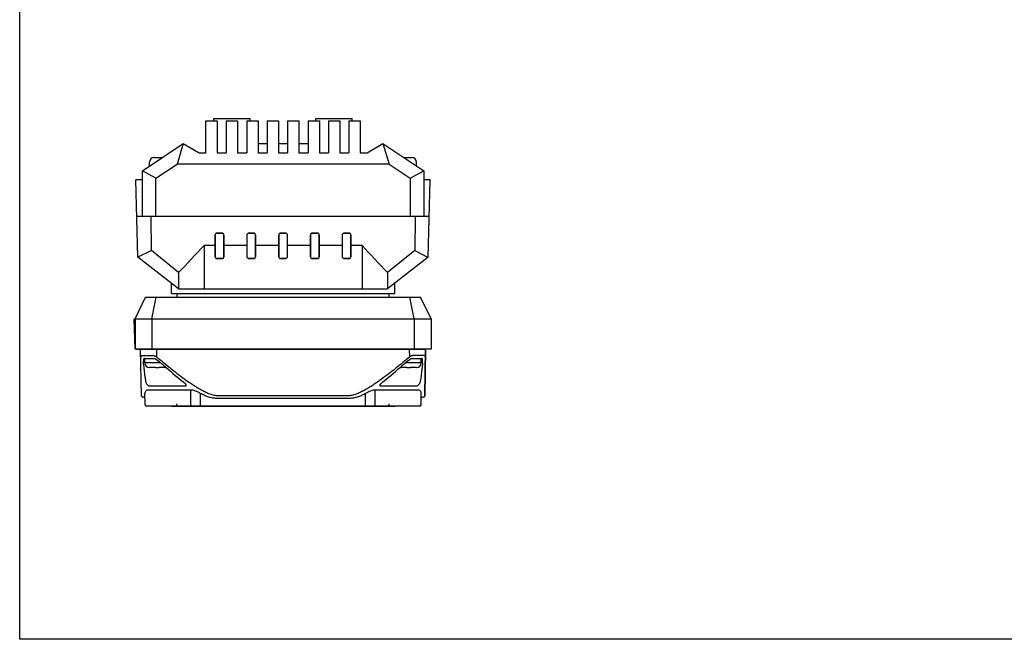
# Model space of a CAD drawing. Header units: millimetres. Extents: x 29 to 427, y -9 to 296.
# Tile 1 of 4: x 29 to 245, y -9 to 127. Entities that reach past the tile are written whole.
import ezdxf

# ---------------------------------------------------------------- set-up
doc = ezdxf.new("R2010")
doc.units = ezdxf.units.MM
doc.header["$LTSCALE"] = 23.1
doc.layers.get('0').update_dxf_attribs({"linetype": 'CONTINUOUS'})
doc.layers.add('00_COMPONENTS', color=7, linetype='CONTINUOUS')
doc.layers.add('09_ALL_ROUNDS', color=7, linetype='CONTINUOUS')

msp = doc.modelspace()

# ---------------------------------------------------------------- linework, layer by layer
for p, q in [((63.588, 67.694), (109.588, 67.694)), ((61.988, 66.694), (111.188, 66.694))]:
    msp.add_line(p, q)
msp.add_lwpolyline([(28.566, 296.178), (427.252, 296.178), (427.252, -9.445), (28.566, -9.445)], close=True)
at = {"layer": '00_COMPONENTS'}
for p, q in [((69.588, 97.694), (69.588, 104.694)), ((69.588, 104.694), (72.088, 104.694)), ((71.338, 104.694), (71.338, 105.194)), ((71.338, 105.194), (79.338, 105.194)), ((72.088, 104.694), (72.088, 97.694)), ((74.088, 104.694), (74.088, 97.694)), ((74.088, 104.694), (76.588, 104.694)), ((76.588, 104.694), (76.588, 97.694)), ((78.588, 104.694), (78.588, 97.694)), ((78.588, 104.694), (81.088, 104.694)), ((79.338, 104.694), (79.338, 105.194)), ((81.088, 104.694), (81.088, 97.694)), ((83.088, 104.694), (83.088, 97.694)), ((83.088, 104.694), (85.588, 104.694)), ((85.588, 104.694), (85.588, 97.694)), ((87.588, 104.694), (87.588, 97.694)), ((87.588, 104.694), (90.088, 104.694)), ((90.088, 104.694), (90.088, 97.694)), ((92.088, 104.694), (92.088, 97.694)), ((92.088, 104.694), (94.588, 104.694)), ((93.838, 104.694), (93.838, 105.194)), ((93.838, 105.194), (101.838, 105.194)), ((94.588, 104.694), (94.588, 97.694)), ((96.588, 104.694), (96.588, 97.694)), ((96.588, 104.694), (99.088, 104.694)), ((99.088, 104.694), (99.088, 97.694)), ((101.088, 104.694), (101.088, 97.694)), ((101.088, 104.694), (103.588, 104.694)), ((101.838, 104.694), (101.838, 105.194)), ((103.588, 104.694), (103.588, 97.694)), ((55.588, 93.694), (64.588, 99.694)), ((64.588, 99.694), (63.246, 95.194)), ((64.588, 99.694), (68.088, 97.694)), ((68.088, 97.694), (69.588, 97.694)), ((72.088, 97.694), (74.088, 97.694)), ((76.588, 97.694), (78.588, 97.694)), ((81.088, 99.694), (83.088, 99.694)), ((81.088, 97.694), (83.088, 97.694)), ((85.588, 99.694), (87.588, 99.694)), ((85.588, 97.694), (87.588, 97.694)), ((90.088, 99.694), (92.088, 99.694)), ((90.088, 97.694), (92.088, 97.694)), ((94.588, 97.694), (96.588, 97.694)), ((99.088, 97.694), (101.088, 97.694)), ((103.588, 97.694), (105.088, 97.694)), ((105.088, 97.694), (108.588, 99.694)), ((108.588, 99.694), (109.93, 95.194)), ((108.588, 99.694), (117.588, 93.694)), ((57.163, 94.744), (57.163, 95.624)), ((58.163, 96.624), (59.983, 96.624)), ((113.193, 96.624), (115.013, 96.624)), ((116.013, 94.744), (116.013, 95.624)), ((55.588, 83.794), (55.588, 93.694)), ((58.588, 92.088), (55.588, 93.694)), ((58.588, 92.088), (63.246, 95.194)), ((109.93, 95.194), (63.246, 95.194)), ((109.93, 95.194), (114.588, 92.088)), ((114.588, 92.088), (117.588, 93.694)), ((117.588, 93.694), (117.588, 83.794)), ((54.615, 74.673), (54.169, 91.694)), ((55.588, 91.694), (54.169, 91.694)), ((58.588, 83.794), (58.588, 92.088)), ((114.588, 92.088), (114.588, 83.794)), ((119.007, 91.694), (117.588, 91.694)), ((118.561, 74.673), (119.007, 91.694)), ((54.379, 83.694), (118.798, 83.694)), ((57.583, 76.181), (57.501, 83.694)), ((115.675, 83.694), (115.593, 76.181)), ((71.588, 79.494), (71.588, 74.894)), ((71.638, 79.709), (71.638, 74.678)), ((73.304, 79.944), (71.873, 79.944)), ((73.088, 79.994), (72.088, 79.994)), ((73.538, 74.678), (73.538, 79.709)), ((73.588, 74.894), (73.588, 79.494)), ((78.588, 79.494), (78.588, 74.894)), ((78.638, 79.709), (78.638, 74.678)), ((80.304, 79.944), (78.873, 79.944)), ((80.088, 79.994), (79.088, 79.994)), ((80.538, 74.678), (80.538, 79.709)), ((80.588, 74.894), (80.588, 79.494)), ((85.588, 79.494), (85.588, 74.894)), ((85.638, 79.709), (85.638, 74.678)), ((87.304, 79.944), (85.873, 79.944)), ((87.088, 79.994), (86.088, 79.994)), ((87.538, 74.678), (87.538, 79.709)), ((87.588, 74.894), (87.588, 79.494)), ((92.588, 79.494), (92.588, 74.894)), ((92.638, 79.709), (92.638, 74.678)), ((94.304, 79.944), (92.873, 79.944)), ((94.088, 79.994), (93.088, 79.994)), ((94.538, 74.678), (94.538, 79.709)), ((94.588, 74.894), (94.588, 79.494)), ((99.588, 79.494), (99.588, 74.894)), ((99.638, 79.644), (99.638, 74.744)), ((101.238, 79.944), (99.938, 79.944)), ((101.088, 79.994), (100.088, 79.994)), ((101.538, 74.744), (101.538, 79.644)), ((101.588, 74.894), (101.588, 79.494)), ((57.583, 76.181), (54.626, 74.664)), ((63.588, 71.35), (57.583, 76.181)), ((69.188, 77.293), (69.188, 67.694)), ((71.588, 77.293), (69.188, 77.293)), ((78.588, 77.293), (73.588, 77.293)), ((85.588, 77.293), (80.588, 77.293)), ((92.588, 77.293), (87.588, 77.293)), ((99.588, 77.293), (94.588, 77.293)), ((103.988, 77.293), (101.588, 77.293)), ((103.988, 77.293), (103.988, 67.694)), ((115.593, 76.181), (109.588, 71.35)), ((115.593, 76.181), (118.561, 74.659)), ((63.588, 67.694), (54.615, 74.673)), ((71.873, 74.444), (73.304, 74.444)), ((72.088, 74.394), (73.088, 74.394)), ((78.873, 74.444), (80.304, 74.444)), ((79.088, 74.394), (80.088, 74.394)), ((85.873, 74.444), (87.304, 74.444)), ((86.088, 74.394), (87.088, 74.394)), ((92.873, 74.444), (94.304, 74.444)), ((93.088, 74.394), (94.088, 74.394)), ((99.938, 74.444), (101.238, 74.444)), ((100.088, 74.394), (101.088, 74.394)), ((118.561, 74.673), (109.588, 67.694)), ((63.588, 71.35), (63.588, 67.694)), ((109.588, 71.35), (109.588, 67.694)), ((61.988, 66.694), (61.988, 68.938)), ((111.188, 66.694), (111.188, 68.938)), ((63.588, 65.894), (109.588, 65.894)), ((61.987, 41.903), (111.187, 41.903))]:
    msp.add_line(p, q, dxfattribs=at)
at = {"layer": '00_COMPONENTS', "color": 0}
for p, q in [((53.988, 61.094), (56.288, 65.894)), ((56.288, 65.894), (116.888, 65.894)), ((57.688, 61.094), (58.641, 65.894)), ((63.188, 66.694), (63.188, 65.894)), ((109.988, 65.894), (109.988, 66.694)), ((115.488, 61.094), (114.535, 65.894)), ((119.188, 61.094), (116.888, 65.894)), ((53.988, 54.444), (53.814, 61.094)), ((53.988, 61.094), (53.988, 54.444)), ((53.988, 61.094), (119.188, 61.094)), ((57.688, 61.094), (57.688, 54.444)), ((115.488, 61.094), (115.488, 54.444)), ((119.188, 61.094), (119.188, 54.444)), ((119.188, 54.444), (53.988, 54.444)), ((117.807, 44.239), (117.985, 54.444))]:
    msp.add_line(p, q, dxfattribs=at)
at = {"layer": '00_COMPONENTS', "color": 7}
for p, q in [((54.777, 54.403), (54.496, 54.403)), ((54.875, 54.413), (54.922, 54.422)), ((54.91, 54.42), (54.929, 54.424)), ((55.12, 54.443), (55.147, 54.443)), ((55.147, 54.443), (57.658, 54.443)), ((55.369, 44.197), (55.19, 54.444)), ((57.658, 54.443), (57.708, 54.442)), ((58.352, 54.403), (58.36, 54.403)), ((58.36, 54.403), (114.815, 54.403)), ((58.703, 54.403), (58.715, 52.724)), ((114.505, 52.763), (114.477, 54.402)), ((114.815, 54.403), (114.821, 54.403)), ((115.517, 54.443), (118.028, 54.443)), ((117.985, 54.444), (117.806, 44.197)), ((58.006, 52.973), (55.509, 52.973)), ((55.869, 51.363), (55.885, 52.255)), ((56.035, 52.403), (58.167, 52.403)), ((56.137, 51.403), (56.137, 52.403)), ((58.799, 52.108), (59.283, 51.713)), ((113.721, 51.574), (114.372, 52.104)), ((115.005, 52.403), (115.007, 52.403)), ((115.007, 52.403), (115.008, 52.403)), ((115.008, 52.403), (117.14, 52.403)), ((117.667, 53.012), (115.208, 53.012)), ((117.037, 51.403), (117.037, 52.403)), ((117.306, 51.363), (117.29, 52.255)), ((59.667, 51.403), (56.137, 51.403)), ((57.138, 50.404), (57.137, 50.402)), ((58.487, 50.403), (57.184, 50.403)), ((58.487, 50.403), (58.487, 50.404)), ((59.283, 51.713), (59.962, 51.165)), ((59.287, 50.404), (59.287, 50.403)), ((60.591, 50.403), (59.287, 50.403)), ((59.962, 51.165), (60.038, 51.102)), ((60.637, 50.402), (60.637, 50.404)), ((112.461, 50.507), (112.967, 50.957)), ((112.538, 50.404), (112.537, 50.402)), ((113.887, 50.403), (112.584, 50.403)), ((113.269, 51.21), (113.721, 51.574)), ((117.037, 51.403), (113.508, 51.403)), ((113.887, 50.403), (113.887, 50.404)), ((114.687, 50.404), (114.687, 50.403)), ((115.991, 50.403), (114.687, 50.403)), ((116.037, 50.402), (116.037, 50.404)), ((65.063, 46.301), (57.189, 46.301)), ((65.202, 46.486), (65.202, 46.486)), ((107.972, 46.486), (107.972, 46.486)), ((115.986, 46.301), (108.112, 46.301)), ((55.858, 43.903), (55.669, 43.903)), ((56.182, 42.197), (56.139, 44.669)), ((66.283, 45.442), (57.004, 45.442)), ((66.307, 42.197), (66.283, 45.442)), ((68.428, 42.197), (68.41, 44.669)), ((101.416, 43.608), (71.759, 43.608)), ((101.227, 44.197), (71.948, 44.197)), ((104.747, 42.197), (104.765, 44.669)), ((106.868, 42.197), (106.892, 45.442)), ((116.171, 45.442), (106.892, 45.442)), ((116.993, 42.197), (117.036, 44.669)), ((117.506, 43.903), (117.317, 43.903)), ((116.693, 41.903), (56.482, 41.903)), ((68.428, 41.903), (68.428, 42.197)), ((104.747, 41.903), (104.747, 42.197))]:
    msp.add_line(p, q, dxfattribs=at)
for points in [[(54.777, 54.403), (54.781, 54.403), (54.808, 54.404), (54.831, 54.406), (54.851, 54.409), (54.87, 54.412), (54.887, 54.416)], [(54.777, 54.403), (54.787, 54.403), (54.814, 54.404), (54.837, 54.407), (54.856, 54.41), (54.875, 54.413)], [(54.922, 54.422), (54.948, 54.427), (54.968, 54.43), (54.989, 54.434)], [(54.941, 54.426), (54.96, 54.429), (54.982, 54.432), (55.005, 54.435), (55.03, 54.438), (55.057, 54.44), (55.088, 54.442), (55.12, 54.443)], [(57.708, 54.442), (57.779, 54.439), (57.859, 54.434)], [(57.859, 54.434), (58.038, 54.419), (58.137, 54.411), (58.241, 54.405), (58.352, 54.403)], [(114.821, 54.403), (114.915, 54.404), (115.02, 54.41), (115.12, 54.417)], [(115.12, 54.417), (115.301, 54.433), (115.382, 54.438), (115.454, 54.442), (115.517, 54.443)], [(58.167, 52.403), (58.17, 52.403), (58.18, 52.402)], [(58.18, 52.402), (58.193, 52.401), (58.207, 52.399), (58.222, 52.397), (58.239, 52.393), (58.256, 52.389), (58.274, 52.385), (58.293, 52.379)], [(58.293, 52.379), (58.313, 52.373), (58.333, 52.367)], [(58.333, 52.367), (58.353, 52.359), (58.375, 52.352), (58.397, 52.343), (58.419, 52.334), (58.442, 52.324), (58.466, 52.313), (58.49, 52.301), (58.515, 52.289), (58.541, 52.275)], [(58.541, 52.275), (58.568, 52.261), (58.596, 52.245), (58.624, 52.229), (58.653, 52.211), (58.682, 52.192), (58.712, 52.173), (58.741, 52.152), (58.77, 52.13), (58.799, 52.108)], [(114.372, 52.104), (114.389, 52.117), (114.414, 52.137), (114.44, 52.156), (114.466, 52.175)], [(114.466, 52.175), (114.493, 52.193), (114.521, 52.21), (114.548, 52.227), (114.576, 52.244), (114.604, 52.259), (114.632, 52.275)], [(114.632, 52.275), (114.66, 52.289), (114.687, 52.302), (114.713, 52.315), (114.739, 52.326), (114.764, 52.337), (114.789, 52.347), (114.812, 52.356), (114.835, 52.364)], [(114.835, 52.364), (114.857, 52.372), (114.879, 52.378), (114.9, 52.384), (114.919, 52.389), (114.938, 52.394), (114.956, 52.397), (114.973, 52.4), (114.988, 52.402), (115, 52.402), (115.005, 52.403)], [(60.038, 51.102), (60.116, 51.036), (60.194, 50.968)], [(60.194, 50.968), (60.274, 50.899), (60.701, 50.518)], [(60.701, 50.518), (61.255, 50.031), (61.797, 49.561), (62.326, 49.109), (62.843, 48.674), (63.347, 48.258), (63.838, 47.859), (64.318, 47.478), (64.631, 47.234)], [(108.544, 47.234), (108.844, 47.468), (109.323, 47.848), (109.815, 48.247), (110.319, 48.663), (110.836, 49.097), (111.365, 49.549), (111.907, 50.019), (112.461, 50.507)], [(112.967, 50.957), (113.046, 51.025), (113.123, 51.09)], [(113.123, 51.09), (113.2, 51.154), (113.269, 51.21)], [(64.631, 47.234), (64.69, 47.187), (64.761, 47.125)], [(64.761, 47.125), (64.83, 47.06), (64.892, 46.996)], [(64.892, 46.996), (64.947, 46.935), (64.995, 46.876), (65.038, 46.821), (65.075, 46.769), (65.106, 46.721), (65.133, 46.675), (65.155, 46.632), (65.173, 46.593), (65.187, 46.558), (65.196, 46.527), (65.201, 46.502), (65.202, 46.486)], [(107.972, 46.486), (107.974, 46.501), (107.979, 46.525), (107.987, 46.555), (108, 46.589), (108.017, 46.628), (108.039, 46.67), (108.065, 46.714), (108.095, 46.762), (108.131, 46.812), (108.172, 46.866), (108.218, 46.923), (108.271, 46.983)], [(108.271, 46.983), (108.331, 47.046), (108.398, 47.11), (108.468, 47.172), (108.544, 47.234)]]:
    msp.add_lwpolyline(points, dxfattribs=at)
at = {"layer": '00_COMPONENTS'}
for centre, radius, start, end in [((58.163, 95.624), 1, 90, 180), ((115.013, 95.624), 1, 0, 90), ((72.088, 79.494), 0.5, 90, 180), ((73.088, 79.494), 0.5, 0, 90), ((79.088, 79.494), 0.5, 90, 180), ((80.088, 79.494), 0.5, 0, 90), ((86.088, 79.494), 0.5, 90, 180), ((87.088, 79.494), 0.5, 0, 90), ((93.088, 79.494), 0.5, 90, 180), ((94.088, 79.494), 0.5, 0, 90), ((100.088, 79.494), 0.5, 90, 180), ((101.088, 79.494), 0.5, 0, 90), ((72.088, 74.894), 0.5, 180, 270), ((73.088, 74.894), 0.5, 270, 0), ((79.088, 74.894), 0.5, 180, 270), ((80.088, 74.894), 0.5, 270, 0), ((86.088, 74.894), 0.5, 180, 270), ((87.088, 74.894), 0.5, 270, 0), ((93.088, 74.894), 0.5, 180, 270), ((94.088, 74.894), 0.5, 270, 0), ((100.088, 74.894), 0.5, 180, 270), ((101.088, 74.894), 0.5, 270, 0)]:
    msp.add_arc(centre, radius, start, end, dxfattribs=at)
at = {"layer": '00_COMPONENTS', "color": 7}
for centre, radius, start, end in [((54.496, 54.903), 0.5, 179, 270), ((56.035, 52.253), 0.15, 90, 179), ((117.14, 52.253), 0.15, 1, 90), ((57.137, 51.403), 1, 180, 270), ((57.184, 51.454), 1.051, 267.48802, 270.00009), ((60.591, 51.456), 1.053, 269.99928, 272.51106), ((60.637, 51.403), 1, 270, 280.18287), ((112.537, 51.403), 1, 259.81958, 270), ((112.584, 51.454), 1.051, 267.48802, 270.00009), ((115.991, 51.456), 1.053, 269.99928, 272.51106), ((116.037, 51.403), 1, 270, 0), ((55.669, 44.203), 0.3, 181, 270), ((55.858, 43.603), 0.3, 1, 90), ((117.317, 43.603), 0.3, 90, 179), ((117.506, 44.203), 0.3, 270, 359), ((56.482, 42.203), 0.3, 181, 270), ((116.693, 42.203), 0.3, 270, 359)]:
    msp.add_arc(centre, radius, start, end, dxfattribs=at)
at = {"layer": '00_COMPONENTS'}
for points in [[(63.588, 71.35), (65.492, 73.296), (67.35, 75.286), (69.188, 77.293)], [(109.588, 71.35), (107.684, 73.296), (105.827, 75.286), (103.988, 77.293)]]:
    msp.add_open_spline(points, degree=3, dxfattribs=at)
at = {"layer": '00_COMPONENTS', "color": 7}
for points, knots in [([(55.509, 52.973), (55.431, 52.973), (55.308, 52.948), (55.227, 52.824), (55.22, 52.758), (55.22, 52.724)], [0, 0, 0, 0, 0.5453454, 0.7663681, 1, 1, 1, 1]), ([(58.715, 52.724), (58.598, 52.794), (58.419, 52.884), (58.177, 52.957), (58.06, 52.973), (58.006, 52.973)], [0, 0, 0, 0, 0.539253, 0.7858433, 1, 1, 1, 1]), ([(71.948, 44.197), (71.782, 44.197), (71.451, 44.235), (70.807, 44.393), (70.03, 44.686), (69.133, 45.114), (68.261, 45.593), (67.41, 46.107), (66.296, 46.825), (64.936, 47.773), (63.343, 48.962), (61.778, 50.188), (60.236, 51.443), (59.22, 52.295), (58.715, 52.724)], [0, 0, 0, 0, 0.0312224, 0.0624653, 0.1249381, 0.1874345, 0.2499373, 0.3124423, 0.3749483, 0.4999551, 0.6249652, 0.7499764, 0.8749881, 1, 1, 1, 1]), ([(114.505, 52.763), (113.998, 52.332), (112.979, 51.477), (111.432, 50.216), (109.862, 48.984), (108.263, 47.79), (106.898, 46.838), (105.781, 46.116), (104.926, 45.601), (104.052, 45.12), (103.152, 44.689), (102.372, 44.394), (101.725, 44.236), (101.393, 44.197), (101.227, 44.197)], [0, 0, 0, 0, 0.1250118, 0.2500235, 0.3750347, 0.5000448, 0.6250514, 0.6875574, 0.7500623, 0.812565, 0.8750612, 0.9375338, 0.9687767, 1, 1, 1, 1]), ([(115.208, 53.012), (115.155, 53.011), (115.039, 52.995), (114.799, 52.922), (114.621, 52.833), (114.505, 52.763)], [0, 0, 0, 0, 0.2140184, 0.4604852, 1, 1, 1, 1]), ([(117.955, 52.763), (117.956, 52.796), (117.948, 52.862), (117.867, 52.987), (117.744, 53.011), (117.667, 53.012)], [0, 0, 0, 0, 0.2335163, 0.4547463, 1, 1, 1, 1]), ([(55.886, 51.029), (55.883, 51.058), (55.872, 51.168), (55.868, 51.28), (55.869, 51.363)], [0, 0, 0, 0, 0.2558736, 1, 1, 1, 1]), ([(56.354, 47.388), (56.312, 47.681), (56.147, 48.894), (55.996, 50.108), (55.886, 51.029)], [0, 0, 0, 0, 0.2418771, 1, 1, 1, 1]), ([(117.289, 51.029), (117.251, 50.717), (117.104, 49.502), (116.948, 48.289), (116.821, 47.388)], [0, 0, 0, 0, 0.2569988, 1, 1, 1, 1]), ([(117.306, 51.363), (117.306, 51.336), (117.306, 51.224), (117.298, 51.113), (117.289, 51.029)], [0, 0, 0, 0, 0.2441843, 1, 1, 1, 1]), ([(57.189, 46.301), (57.133, 46.3), (57.014, 46.345), (56.811, 46.495), (56.604, 46.742), (56.431, 47.059), (56.364, 47.282), (56.354, 47.388)], [0, 0, 0, 0, 0.116051, 0.2527156, 0.5251348, 0.7770549, 1, 1, 1, 1]), ([(65.202, 46.486), (65.203, 46.462), (65.201, 46.417), (65.181, 46.354), (65.131, 46.307), (65.086, 46.3), (65.063, 46.301)], [0, 0, 0, 0, 0.2689793, 0.509319, 0.7379044, 1, 1, 1, 1]), ([(108.112, 46.301), (108.089, 46.3), (108.044, 46.307), (107.994, 46.354), (107.973, 46.417), (107.971, 46.462), (107.972, 46.486)], [0, 0, 0, 0, 0.2622322, 0.4909935, 0.7312527, 1, 1, 1, 1]), ([(116.821, 47.388), (116.811, 47.281), (116.743, 47.059), (116.571, 46.742), (116.363, 46.495), (116.161, 46.344), (116.041, 46.3), (115.986, 46.301)], [0, 0, 0, 0, 0.2230968, 0.4752818, 0.7477855, 0.8842374, 1, 1, 1, 1]), ([(57.004, 45.442), (56.872, 45.443), (56.629, 45.414), (56.328, 45.238), (56.164, 44.969), (56.137, 44.769), (56.139, 44.669)], [0, 0, 0, 0, 0.3026547, 0.5484923, 0.7715834, 1, 1, 1, 1]), ([(68.41, 44.669), (68.053, 44.872), (67.52, 45.152), (66.796, 45.391), (66.446, 45.443), (66.283, 45.442)], [0, 0, 0, 0, 0.5395755, 0.7862208, 1, 1, 1, 1]), ([(71.759, 43.608), (71.464, 43.608), (70.874, 43.687), (70.024, 43.94), (69.203, 44.275), (68.672, 44.534), (68.41, 44.669)], [0, 0, 0, 0, 0.2498643, 0.4998573, 0.749916, 1, 1, 1, 1]), ([(104.765, 44.669), (104.503, 44.534), (103.971, 44.275), (103.15, 43.94), (102.301, 43.687), (101.71, 43.608), (101.416, 43.608)], [0, 0, 0, 0, 0.250119, 0.5002094, 0.7502167, 1, 1, 1, 1]), ([(106.892, 45.442), (106.729, 45.443), (106.379, 45.391), (105.654, 45.152), (105.122, 44.872), (104.765, 44.669)], [0, 0, 0, 0, 0.2139072, 0.4605865, 1, 1, 1, 1]), ([(117.036, 44.669), (117.037, 44.769), (117.011, 44.969), (116.847, 45.238), (116.546, 45.414), (116.303, 45.443), (116.171, 45.442)], [0, 0, 0, 0, 0.2285014, 0.451647, 0.6974929, 1, 1, 1, 1]), ([(66.519, 41.903), (66.491, 41.903), (66.432, 41.92), (66.363, 41.989), (66.318, 42.085), (66.307, 42.159), (66.307, 42.197)], [0, 0, 0, 0, 0.2095918, 0.4448016, 0.7122439, 1, 1, 1, 1]), ([(106.656, 41.903), (106.684, 41.903), (106.743, 41.92), (106.812, 41.989), (106.857, 42.085), (106.868, 42.159), (106.868, 42.197)], [0, 0, 0, 0, 0.2095918, 0.4448016, 0.7122439, 1, 1, 1, 1])]:
    msp.add_open_spline(points, degree=3, knots=knots, dxfattribs=at)
for points in [[(58.487, 50.404), (58.621, 50.402), (58.754, 50.403), (58.887, 50.403)], [(58.887, 50.403), (59.021, 50.403), (59.154, 50.402), (59.287, 50.404)], [(113.887, 50.404), (114.021, 50.402), (114.154, 50.403), (114.287, 50.403)], [(114.287, 50.403), (114.421, 50.403), (114.554, 50.402), (114.687, 50.404)]]:
    msp.add_open_spline(points, degree=3, dxfattribs=at)
at = {"layer": '09_ALL_ROUNDS'}
for p, q in [((63.187, 41.903), (63.187, 42.403)), ((109.987, 41.903), (109.987, 42.403))]:
    msp.add_line(p, q, dxfattribs=at)

doc.saveas('drawing.dxf')
